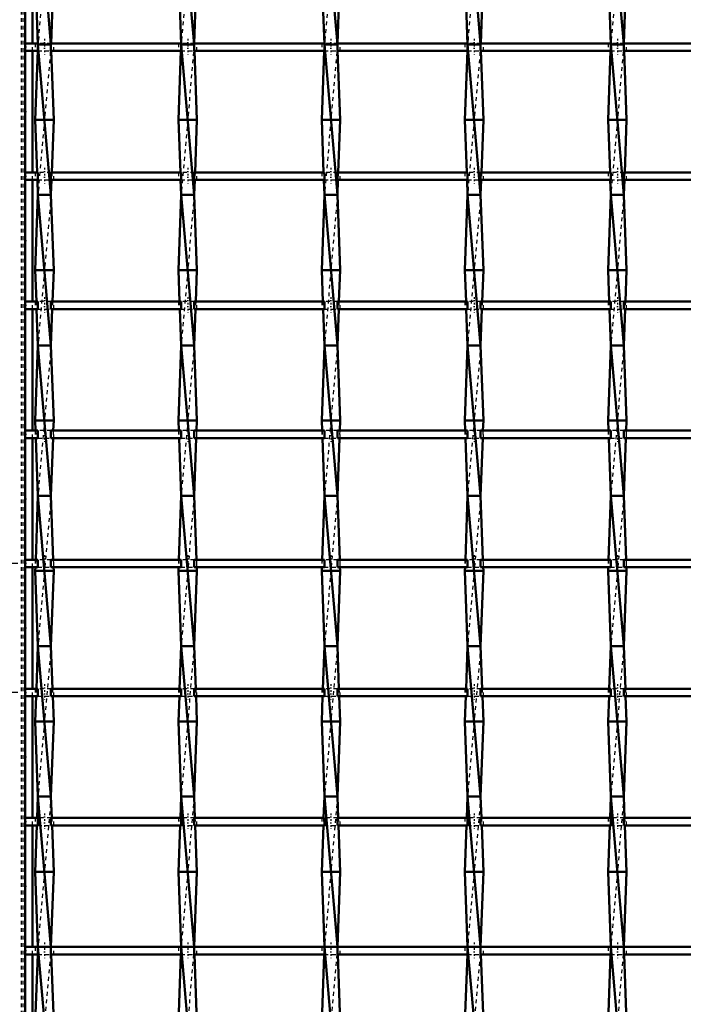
# Model space of a CAD drawing. Header units: millimetres. Extents: x -696 to 532, y -500 to 878.
# Tile 5 of 16: x -349 to -173, y -117 to 145. Entities that reach past the tile are written whole.
import ezdxf

# ---------------------------------------------------------------- set-up
doc = ezdxf.new("R2010")
doc.units = ezdxf.units.MM
doc.linetypes.add('Center', pattern=[1.5, 0.45, -0.5, 0.05, -0.5])
doc.linetypes.add('Dashed', pattern=[2, 1, -1])
for name, color, linetype, lineweight in [('2d ConnectionPoints', 7, 'Continuous', 50), ('AM_0', 7, 'Continuous', 50), ('AM_5', 3, 'Continuous', 25), ('AM_7', 7, 'Center', 25), ('AM_9', 6, 'Dashed', 25)]:
    doc.layers.add(name, color=color, linetype=linetype, lineweight=lineweight)
doc.dimstyles.new('ISO-25', dxfattribs={"dimtxt": 2.5, "dimasz": 2.5, "dimexe": 1.25, "dimexo": 0.625, "dimtad": 1, "dimtxsty": 'Standard', "dimcen": 2.5, "dimadec": 0, "dimazin": 0, "dimtfac": 1, "dimtmove": 0, "dimatfit": 3, "dimfxl": 1, "dimarcsym": 0})

# ---------------------------------------------------------------- blocks, each defined once
blk = doc.blocks.new('3_gzjmbg8uw9wyud9w4ckf6m5gn________0_in_LSSP2303438211700100035010_4')
at = {"layer": 'AM_0'}
for p, q in [((-344.63, 178), (-341.17, 138)), ((-345.35, 158), (-344.63, 138)), ((-340.45, 158), (-341.16, 138.32)), ((-344.69, 136.32), (-345.35, 118)), ((-341.17, 138), (-344.63, 138)), ((-344.63, 138), (-341.17, 98)), ((-341.11, 136.32), (-340.45, 118)), ((-340.45, 118), (-345.35, 118)), ((-345.35, 118), (-344.85, 103.99)), ((-340.45, 118), (-340.95, 103.99)), ((-344.78, 101.99), (-344.63, 98)), ((-341.02, 101.99), (-341.17, 98)), ((-344.63, 98), (-345.35, 78)), ((-344.63, 98), (-341.17, 58)), ((-341.17, 98), (-344.63, 98)), ((-341.17, 98), (-340.45, 78)), ((-340.45, 78), (-345.35, 78)), ((-345.35, 78), (-345.05, 69.66)), ((-340.45, 78), (-340.75, 69.66)), ((-344.98, 67.66), (-344.63, 58)), ((-340.82, 67.66), (-341.17, 58)), ((-344.63, 58), (-345.35, 38)), ((-344.63, 58), (-341.17, 18)), ((-341.17, 58), (-344.63, 58)), ((-341.17, 58), (-340.45, 38)), ((-345.35, 38), (-345.25, 35.33)), ((-340.45, 38), (-345.35, 38)), ((-340.45, 38), (-340.55, 35.33)), ((-345.18, 33.33), (-344.63, 18)), ((-340.62, 33.33), (-341.17, 18)), ((-344.63, 18), (-345.24, 1)), ((-344.63, 18), (-341.17, -22)), ((-341.17, 18), (-344.63, 18)), ((-341.17, 18), (-340.56, 1)), ((-345.31, -1), (-345.35, -2)), ((-340.45, -2), (-345.35, -2)), ((-345.35, -2), (-344.63, -22)), ((-340.45, -2), (-341.17, -22)), ((-340.49, -1), (-340.45, -2)), ((-344.63, -22), (-345.04, -33.33)), ((-341.17, -22), (-344.63, -22)), ((-344.63, -22), (-341.17, -62)), ((-341.17, -22), (-340.76, -33.33)), ((-345.11, -35.33), (-345.35, -42)), ((-340.69, -35.33), (-340.45, -42)), ((-340.45, -42), (-345.35, -42)), ((-345.35, -42), (-344.63, -62)), ((-340.45, -42), (-341.17, -62)), ((-344.63, -62), (-344.84, -67.66)), ((-341.17, -62), (-344.63, -62)), ((-344.63, -62), (-341.17, -102)), ((-341.17, -62), (-340.96, -67.66)), ((-344.91, -69.66), (-345.35, -82)), ((-340.89, -69.66), (-340.45, -82)), ((-345.35, -82), (-344.63, -102)), ((-340.45, -82), (-345.35, -82)), ((-340.45, -82), (-341.17, -101.99)), ((-344.63, -101.99), (-341.17, -142)), ((-341.17, -102), (-344.63, -102)), ((-344.7, -103.99), (-345.35, -122)), ((-341.1, -103.99), (-340.45, -122))]:
    blk.add_line(p, q, dxfattribs=at)
at = {"layer": 'AM_9'}
for p, q in [((-341.17, 178), (-344.63, 138)), ((-344.63, 138), (-344.69, 136.32)), ((-341.17, 138), (-344.63, 98)), ((-341.16, 138.32), (-341.17, 138)), ((-341.17, 138), (-341.11, 136.32)), ((-344.85, 103.99), (-344.78, 101.99)), ((-340.95, 103.99), (-341.02, 101.99)), ((-341.17, 98), (-344.63, 58)), ((-345.05, 69.66), (-344.98, 67.66)), ((-340.75, 69.66), (-340.82, 67.66)), ((-341.17, 58), (-344.63, 18)), ((-345.25, 35.33), (-345.18, 33.33)), ((-340.55, 35.33), (-340.62, 33.33)), ((-341.17, 18), (-344.63, -22)), ((-345.24, 1), (-345.31, -1)), ((-340.56, 1), (-340.49, -1)), ((-341.17, -22), (-344.63, -62)), ((-345.04, -33.33), (-345.11, -35.33)), ((-340.76, -33.33), (-340.69, -35.33)), ((-341.17, -62), (-344.63, -102)), ((-344.84, -67.66), (-344.91, -69.66)), ((-340.96, -67.66), (-340.89, -69.66)), ((-344.63, -101.99), (-344.7, -103.99)), ((-341.17, -102), (-344.63, -142)), ((-341.17, -101.99), (-341.17, -102)), ((-341.17, -102), (-341.1, -103.99))]:
    blk.add_line(p, q, dxfattribs=at)
blk = doc.blocks.new('4_hv73myio2ve6k16r47sc1craa________0_in_LSSP2303438211700100035010_4')
at = {"layer": 'AM_0'}
for p, q in [((-306.53, 178), (-303.07, 138)), ((-307.25, 158), (-306.53, 138)), ((-302.35, 158), (-303.06, 138.32)), ((-306.59, 136.32), (-307.25, 118)), ((-306.53, 138), (-303.07, 98)), ((-303.07, 138), (-306.53, 138)), ((-303.01, 136.32), (-302.35, 118)), ((-307.25, 118), (-306.75, 103.99)), ((-302.35, 118), (-307.25, 118)), ((-302.35, 118), (-302.85, 103.99)), ((-306.68, 101.99), (-306.53, 98)), ((-302.92, 101.99), (-303.07, 98)), ((-306.53, 98), (-307.25, 78)), ((-306.53, 98), (-303.07, 58)), ((-303.07, 98), (-306.53, 98)), ((-303.07, 98), (-302.35, 78)), ((-307.25, 78), (-306.95, 69.66)), ((-302.35, 78), (-307.25, 78)), ((-302.35, 78), (-302.65, 69.66)), ((-306.88, 67.66), (-306.53, 58)), ((-302.72, 67.66), (-303.07, 58)), ((-306.53, 58), (-307.25, 38)), ((-306.53, 58), (-303.07, 18)), ((-303.07, 58), (-306.53, 58)), ((-303.07, 58), (-302.35, 38)), ((-302.35, 38), (-307.25, 38)), ((-307.25, 38), (-307.15, 35.33)), ((-302.35, 38), (-302.45, 35.33)), ((-307.08, 33.33), (-306.53, 18)), ((-302.52, 33.33), (-303.07, 18)), ((-306.53, 18), (-307.14, 1)), ((-306.53, 18), (-303.07, -22)), ((-303.07, 18), (-306.53, 18)), ((-303.07, 18), (-302.46, 1)), ((-307.21, -1), (-307.25, -2)), ((-302.35, -2), (-307.25, -2)), ((-307.25, -2), (-306.53, -22)), ((-302.35, -2), (-303.07, -22)), ((-302.39, -1), (-302.35, -2)), ((-306.53, -22), (-306.94, -33.33)), ((-303.07, -22), (-306.53, -22)), ((-306.53, -22), (-303.07, -62)), ((-303.07, -22), (-302.66, -33.33)), ((-307.01, -35.33), (-307.25, -42)), ((-302.59, -35.33), (-302.35, -42)), ((-302.35, -42), (-307.25, -42)), ((-307.25, -42), (-306.53, -62)), ((-302.35, -42), (-303.07, -62)), ((-306.53, -62), (-306.74, -67.66)), ((-303.07, -62), (-306.53, -62)), ((-306.53, -62), (-303.07, -102)), ((-303.07, -62), (-302.86, -67.66)), ((-306.81, -69.66), (-307.25, -82)), ((-302.79, -69.66), (-302.35, -82)), ((-307.25, -82), (-306.53, -102)), ((-302.35, -82), (-307.25, -82)), ((-302.35, -82), (-303.07, -101.99)), ((-303.07, -102), (-306.53, -102)), ((-306.53, -102), (-303.07, -142)), ((-306.6, -103.99), (-307.25, -122)), ((-303, -103.99), (-302.35, -122))]:
    blk.add_line(p, q, dxfattribs=at)
at = {"layer": 'AM_9'}
for p, q in [((-303.07, 178), (-306.53, 138)), ((-306.53, 138), (-306.59, 136.32)), ((-303.07, 138), (-306.53, 98)), ((-303.06, 138.32), (-303.07, 138)), ((-303.07, 138), (-303.01, 136.32)), ((-306.75, 103.99), (-306.68, 101.99)), ((-302.85, 103.99), (-302.92, 101.99)), ((-303.07, 98), (-306.53, 58)), ((-306.95, 69.66), (-306.88, 67.66)), ((-302.65, 69.66), (-302.72, 67.66)), ((-303.07, 58), (-306.53, 18)), ((-307.15, 35.33), (-307.08, 33.33)), ((-302.45, 35.33), (-302.52, 33.33)), ((-303.07, 18), (-306.53, -22)), ((-307.14, 1), (-307.21, -1)), ((-302.46, 1), (-302.39, -1)), ((-303.07, -22), (-306.53, -62)), ((-306.94, -33.33), (-307.01, -35.33)), ((-302.66, -33.33), (-302.59, -35.33)), ((-303.07, -62), (-306.53, -102)), ((-306.74, -67.66), (-306.81, -69.66)), ((-302.86, -67.66), (-302.79, -69.66)), ((-306.53, -102), (-306.6, -103.99)), ((-303.07, -102), (-306.53, -142)), ((-303.07, -101.99), (-303.07, -102)), ((-303.07, -102), (-303, -103.99))]:
    blk.add_line(p, q, dxfattribs=at)
blk = doc.blocks.new('5_v5q5ompmqb53w1mso3m61mzvb________0_in_LSSP2303438211700100035010_4')
at = {"layer": 'AM_0'}
for p, q in [((-268.43, 178), (-264.97, 138)), ((-269.15, 158), (-268.43, 138)), ((-264.25, 158), (-264.96, 138.32)), ((-268.49, 136.32), (-269.15, 118)), ((-268.43, 138), (-264.97, 98)), ((-264.97, 138), (-268.43, 138)), ((-264.91, 136.32), (-264.25, 118)), ((-269.15, 118), (-268.65, 103.99)), ((-264.25, 118), (-269.15, 118)), ((-264.25, 118), (-264.75, 103.99)), ((-268.58, 101.99), (-268.43, 98)), ((-264.82, 101.99), (-264.97, 98)), ((-268.43, 98), (-269.15, 78)), ((-268.43, 98), (-264.97, 58)), ((-264.97, 98), (-268.43, 98)), ((-264.97, 98), (-264.25, 78)), ((-269.15, 78), (-268.85, 69.66)), ((-264.25, 78), (-269.15, 78)), ((-264.25, 78), (-264.55, 69.66)), ((-268.78, 67.66), (-268.43, 58)), ((-264.62, 67.66), (-264.97, 58)), ((-268.43, 58), (-269.15, 38)), ((-268.43, 58), (-264.97, 18)), ((-264.97, 58), (-268.43, 58)), ((-264.97, 58), (-264.25, 38)), ((-264.25, 38), (-269.15, 38)), ((-269.15, 38), (-269.05, 35.33)), ((-264.25, 38), (-264.35, 35.33)), ((-268.98, 33.33), (-268.43, 18)), ((-264.42, 33.33), (-264.97, 18)), ((-268.43, 18), (-269.04, 1)), ((-268.43, 18), (-264.97, -22)), ((-264.97, 18), (-268.43, 18)), ((-264.97, 18), (-264.36, 1)), ((-269.11, -1), (-269.15, -2)), ((-264.25, -2), (-269.15, -2)), ((-269.15, -2), (-268.43, -22)), ((-264.25, -2), (-264.97, -22)), ((-264.29, -1), (-264.25, -2)), ((-268.43, -22), (-268.84, -33.33)), ((-264.97, -22), (-268.43, -22)), ((-268.43, -22), (-264.97, -62)), ((-264.97, -22), (-264.56, -33.33)), ((-268.91, -35.33), (-269.15, -42)), ((-264.49, -35.33), (-264.25, -42)), ((-264.25, -42), (-269.15, -42)), ((-269.15, -42), (-268.43, -62)), ((-264.25, -42), (-264.97, -62)), ((-268.43, -62), (-268.64, -67.66)), ((-264.97, -62), (-268.43, -62)), ((-268.43, -62), (-264.97, -102)), ((-264.97, -62), (-264.76, -67.66)), ((-268.71, -69.66), (-269.15, -82)), ((-264.69, -69.66), (-264.25, -82)), ((-269.15, -82), (-268.43, -102)), ((-264.25, -82), (-269.15, -82)), ((-264.25, -82), (-264.97, -101.99)), ((-264.97, -102), (-268.43, -102)), ((-268.43, -102), (-264.97, -142)), ((-268.5, -103.99), (-269.15, -122)), ((-264.9, -103.99), (-264.25, -122))]:
    blk.add_line(p, q, dxfattribs=at)
at = {"layer": 'AM_9'}
for p, q in [((-264.97, 178), (-268.43, 138)), ((-268.43, 138), (-268.49, 136.32)), ((-264.97, 138), (-268.43, 98)), ((-264.96, 138.32), (-264.97, 138)), ((-264.97, 138), (-264.91, 136.32)), ((-268.65, 103.99), (-268.58, 101.99)), ((-264.75, 103.99), (-264.82, 101.99)), ((-264.97, 98), (-268.43, 58)), ((-268.85, 69.66), (-268.78, 67.66)), ((-264.55, 69.66), (-264.62, 67.66)), ((-264.97, 58), (-268.43, 18)), ((-269.05, 35.33), (-268.98, 33.33)), ((-264.35, 35.33), (-264.42, 33.33)), ((-264.97, 18), (-268.43, -22)), ((-269.04, 1), (-269.11, -1)), ((-264.36, 1), (-264.29, -1)), ((-264.97, -22), (-268.43, -62)), ((-268.84, -33.33), (-268.91, -35.33)), ((-264.56, -33.33), (-264.49, -35.33)), ((-264.97, -62), (-268.43, -102)), ((-268.64, -67.66), (-268.71, -69.66)), ((-264.76, -67.66), (-264.69, -69.66)), ((-268.43, -102), (-268.5, -103.99)), ((-264.97, -102), (-268.43, -142)), ((-264.97, -101.99), (-264.97, -102)), ((-264.97, -102), (-264.9, -103.99))]:
    blk.add_line(p, q, dxfattribs=at)
blk = doc.blocks.new('6_dzqz4yk8cn2ywdu2hdk4qj6x1________0_in_LSSP2303438211700100035010_4')
at = {"layer": 'AM_0'}
for p, q in [((-230.33, 178), (-226.87, 138)), ((-231.05, 158), (-230.33, 138)), ((-226.15, 158), (-226.86, 138.32)), ((-230.39, 136.32), (-231.05, 118)), ((-230.33, 138), (-226.87, 98)), ((-226.87, 138), (-230.33, 138)), ((-226.81, 136.32), (-226.15, 118)), ((-231.05, 118), (-230.55, 103.99)), ((-226.15, 118), (-231.05, 118)), ((-226.15, 118), (-226.65, 103.99)), ((-230.48, 101.99), (-230.33, 98)), ((-226.72, 101.99), (-226.87, 98)), ((-230.33, 98), (-231.05, 78)), ((-230.33, 98), (-226.87, 58)), ((-226.87, 98), (-230.33, 98)), ((-226.87, 98), (-226.15, 78)), ((-226.15, 78), (-231.05, 78)), ((-231.05, 78), (-230.75, 69.66)), ((-226.15, 78), (-226.45, 69.66)), ((-230.68, 67.66), (-230.33, 58)), ((-226.52, 67.66), (-226.87, 58)), ((-230.33, 58), (-231.05, 38)), ((-230.33, 58), (-226.87, 18)), ((-226.87, 58), (-230.33, 58)), ((-226.87, 58), (-226.15, 38)), ((-231.05, 38), (-230.95, 35.33)), ((-226.15, 38), (-231.05, 38)), ((-226.15, 38), (-226.25, 35.33)), ((-230.88, 33.33), (-230.33, 18)), ((-226.32, 33.33), (-226.87, 18)), ((-230.33, 18), (-230.94, 1)), ((-230.33, 18), (-226.87, -22)), ((-226.87, 18), (-230.33, 18)), ((-226.87, 18), (-226.26, 1)), ((-231.01, -1), (-231.05, -2)), ((-226.15, -2), (-231.05, -2)), ((-231.05, -2), (-230.33, -22)), ((-226.15, -2), (-226.87, -22)), ((-226.19, -1), (-226.15, -2)), ((-230.33, -22), (-230.74, -33.33)), ((-226.87, -22), (-230.33, -22)), ((-230.33, -22), (-226.87, -62)), ((-226.87, -22), (-226.46, -33.33)), ((-230.81, -35.33), (-231.05, -42)), ((-226.39, -35.33), (-226.15, -42)), ((-226.15, -42), (-231.05, -42)), ((-231.05, -42), (-230.33, -62)), ((-226.15, -42), (-226.87, -62)), ((-230.33, -62), (-230.54, -67.66)), ((-226.87, -62), (-230.33, -62)), ((-230.33, -62), (-226.87, -102)), ((-226.87, -62), (-226.66, -67.66)), ((-230.61, -69.66), (-231.05, -82)), ((-226.59, -69.66), (-226.15, -82)), ((-231.05, -82), (-230.33, -102)), ((-226.15, -82), (-231.05, -82)), ((-226.15, -82), (-226.87, -101.99)), ((-226.87, -102), (-230.33, -102)), ((-230.33, -102), (-226.87, -142)), ((-230.4, -103.99), (-231.05, -122)), ((-226.8, -103.99), (-226.15, -122))]:
    blk.add_line(p, q, dxfattribs=at)
at = {"layer": 'AM_9'}
for p, q in [((-226.87, 178), (-230.33, 138)), ((-230.33, 138), (-230.39, 136.32)), ((-226.87, 138), (-230.33, 98)), ((-226.86, 138.32), (-226.87, 138)), ((-226.87, 138), (-226.81, 136.32)), ((-230.55, 103.99), (-230.48, 101.99)), ((-226.65, 103.99), (-226.72, 101.99)), ((-226.87, 98), (-230.33, 58)), ((-230.75, 69.66), (-230.68, 67.66)), ((-226.45, 69.66), (-226.52, 67.66)), ((-226.87, 58), (-230.33, 18)), ((-230.95, 35.33), (-230.88, 33.33)), ((-226.25, 35.33), (-226.32, 33.33)), ((-226.87, 18), (-230.33, -22)), ((-230.94, 1), (-231.01, -1)), ((-226.26, 1), (-226.19, -1)), ((-226.87, -22), (-230.33, -62)), ((-230.74, -33.33), (-230.81, -35.33)), ((-226.46, -33.33), (-226.39, -35.33)), ((-226.87, -62), (-230.33, -102)), ((-230.54, -67.66), (-230.61, -69.66)), ((-226.66, -67.66), (-226.59, -69.66)), ((-230.33, -102), (-230.4, -103.99)), ((-226.87, -102), (-230.33, -142)), ((-226.87, -101.99), (-226.87, -102)), ((-226.87, -102), (-226.8, -103.99))]:
    blk.add_line(p, q, dxfattribs=at)
blk = doc.blocks.new('7_bw554z1zmlk3jzapmvx35mxxb________0_in_LSSP2303438211700100035010_4')
at = {"layer": 'AM_0'}
for p, q in [((-192.23, 178), (-188.77, 138)), ((-192.95, 158), (-192.23, 138)), ((-188.05, 158), (-188.76, 138.32)), ((-192.29, 136.32), (-192.95, 118)), ((-192.23, 138), (-188.77, 98)), ((-188.77, 138), (-192.23, 138)), ((-188.71, 136.32), (-188.05, 118)), ((-192.95, 118), (-192.45, 103.99)), ((-188.05, 118), (-192.95, 118)), ((-188.05, 118), (-188.55, 103.99)), ((-192.38, 101.99), (-192.23, 98)), ((-188.62, 101.99), (-188.77, 98)), ((-192.23, 98), (-192.95, 78)), ((-192.23, 98), (-188.77, 58)), ((-188.77, 98), (-192.23, 98)), ((-188.77, 98), (-188.05, 78)), ((-188.05, 78), (-192.95, 78)), ((-192.95, 78), (-192.65, 69.66)), ((-188.05, 78), (-188.35, 69.66)), ((-192.58, 67.66), (-192.23, 58)), ((-188.42, 67.66), (-188.77, 58)), ((-192.23, 58), (-192.95, 38)), ((-192.23, 58), (-188.77, 18)), ((-188.77, 58), (-192.23, 58)), ((-188.77, 58), (-188.05, 38)), ((-188.05, 38), (-192.95, 38)), ((-192.95, 38), (-192.85, 35.33)), ((-188.05, 38), (-188.15, 35.33)), ((-192.78, 33.33), (-192.23, 18)), ((-188.22, 33.33), (-188.77, 18)), ((-192.23, 18), (-192.84, 1)), ((-192.23, 18), (-188.77, -22)), ((-188.77, 18), (-192.23, 18)), ((-188.77, 18), (-188.16, 1)), ((-192.91, -1), (-192.95, -2)), ((-188.05, -2), (-192.95, -2)), ((-192.95, -2), (-192.23, -22)), ((-188.05, -2), (-188.77, -22)), ((-188.09, -1), (-188.05, -2)), ((-192.23, -22), (-192.64, -33.33)), ((-192.23, -22), (-188.77, -62)), ((-188.77, -22), (-192.23, -22)), ((-188.77, -22), (-188.36, -33.33)), ((-192.71, -35.33), (-192.95, -42)), ((-188.29, -35.33), (-188.05, -42)), ((-192.95, -42), (-192.23, -62)), ((-188.05, -42), (-192.95, -42)), ((-188.05, -42), (-188.77, -62)), ((-192.23, -62), (-192.44, -67.66)), ((-188.77, -62), (-192.23, -62)), ((-192.23, -62), (-188.77, -102)), ((-188.77, -62), (-188.56, -67.66)), ((-192.51, -69.66), (-192.95, -82)), ((-188.49, -69.66), (-188.05, -82)), ((-192.95, -82), (-192.23, -102)), ((-188.05, -82), (-192.95, -82)), ((-188.05, -82), (-188.77, -101.99)), ((-188.77, -102), (-192.23, -102)), ((-192.23, -102), (-188.77, -142)), ((-192.3, -103.99), (-192.95, -122)), ((-188.7, -103.99), (-188.05, -122))]:
    blk.add_line(p, q, dxfattribs=at)
at = {"layer": 'AM_9'}
for p, q in [((-188.77, 178), (-192.23, 138)), ((-192.23, 138), (-192.29, 136.32)), ((-188.77, 138), (-192.23, 98)), ((-188.76, 138.32), (-188.77, 138)), ((-188.77, 138), (-188.71, 136.32)), ((-192.45, 103.99), (-192.38, 101.99)), ((-188.55, 103.99), (-188.62, 101.99)), ((-188.77, 98), (-192.23, 58)), ((-192.65, 69.66), (-192.58, 67.66)), ((-188.35, 69.66), (-188.42, 67.66)), ((-188.77, 58), (-192.23, 18)), ((-192.85, 35.33), (-192.78, 33.33)), ((-188.15, 35.33), (-188.22, 33.33)), ((-188.77, 18), (-192.23, -22)), ((-192.84, 1), (-192.91, -1)), ((-188.16, 1), (-188.09, -1)), ((-188.77, -22), (-192.23, -62)), ((-192.64, -33.33), (-192.71, -35.33)), ((-188.36, -33.33), (-188.29, -35.33)), ((-188.77, -62), (-192.23, -102)), ((-192.44, -67.66), (-192.51, -69.66)), ((-188.56, -67.66), (-188.49, -69.66)), ((-192.23, -102), (-192.3, -103.99)), ((-188.77, -102), (-192.23, -142)), ((-188.77, -101.99), (-188.77, -102)), ((-188.77, -102), (-188.7, -103.99))]:
    blk.add_line(p, q, dxfattribs=at)
blk = doc.blocks.new('34_ggv6scrc4w0q41a4k3q9y5oeg________0_in_LSSP2303438211700100035010_4')
at = {"layer": 'AM_0'}
for p, q in [((-344.63, -101.99), (-348, -101.99)), ((-348, -101.99), (-348, -103.99)), ((-344.63, -101.99), (-344.63, -103.99)), ((-306.53, -101.99), (-341.17, -101.99)), ((-341.17, -103.99), (-341.17, -101.99)), ((-306.53, -101.99), (-306.53, -103.99)), ((-268.43, -101.99), (-303.07, -101.99)), ((-303.07, -103.99), (-303.07, -101.99)), ((-268.43, -101.99), (-268.43, -103.99)), ((-264.97, -103.99), (-264.97, -101.99)), ((-230.33, -101.99), (-264.97, -101.99)), ((-230.33, -101.99), (-230.33, -103.99)), ((-192.23, -101.99), (-226.87, -101.99)), ((-226.87, -103.99), (-226.87, -101.99)), ((-192.23, -101.99), (-192.23, -103.99)), ((-154.13, -101.99), (-188.77, -101.99)), ((-188.77, -103.99), (-188.77, -101.99)), ((-344.63, -103.99), (-348, -103.99)), ((-306.53, -103.99), (-341.17, -103.99)), ((-268.43, -103.99), (-303.07, -103.99)), ((-230.33, -103.99), (-264.97, -103.99)), ((-192.23, -103.99), (-226.87, -103.99)), ((-154.13, -103.99), (-188.77, -103.99))]:
    blk.add_line(p, q, dxfattribs=at)
at = {"layer": 'AM_7'}
for p, q in [((-342.9, -100.79), (-342.9, -105.19)), ((-304.8, -100.79), (-304.8, -105.19)), ((-266.7, -100.79), (-266.7, -105.19)), ((-228.6, -100.79), (-228.6, -105.19)), ((-190.5, -100.79), (-190.5, -105.19))]:
    blk.add_line(p, q, dxfattribs=at)
at = {"layer": 'AM_9'}
for p, q in [((-345.35, -101.99), (-345.35, -103.99)), ((-341.17, -101.99), (-344.63, -101.99)), ((-340.45, -103.99), (-340.45, -101.99)), ((-307.25, -101.99), (-307.25, -103.99)), ((-303.07, -101.99), (-306.53, -101.99)), ((-302.35, -103.99), (-302.35, -101.99)), ((-269.15, -101.99), (-269.15, -103.99)), ((-264.97, -101.99), (-268.43, -101.99)), ((-264.25, -103.99), (-264.25, -101.99)), ((-231.05, -101.99), (-231.05, -103.99)), ((-226.87, -101.99), (-230.33, -101.99)), ((-226.15, -103.99), (-226.15, -101.99)), ((-192.95, -101.99), (-192.95, -103.99)), ((-188.77, -101.99), (-192.23, -101.99)), ((-188.05, -103.99), (-188.05, -101.99)), ((-344.63, -103.99), (-341.17, -103.99)), ((-306.53, -103.99), (-303.07, -103.99)), ((-268.43, -103.99), (-264.97, -103.99)), ((-230.33, -103.99), (-226.87, -103.99)), ((-192.23, -103.99), (-188.77, -103.99))]:
    blk.add_line(p, q, dxfattribs=at)
blk = doc.blocks.new('35_ocddq1ch5f6soxq3wllsvs0al________0_in_LSSP2303438211700100035010_4')
at = {"layer": 'AM_0'}
for p, q in [((-344.63, -67.66), (-348, -67.66)), ((-348, -67.66), (-348, -69.66)), ((-344.63, -67.66), (-344.63, -69.66)), ((-306.53, -67.66), (-341.17, -67.66)), ((-341.17, -69.66), (-341.17, -67.66)), ((-306.53, -67.66), (-306.53, -69.66)), ((-268.43, -67.66), (-303.07, -67.66)), ((-303.07, -69.66), (-303.07, -67.66)), ((-268.43, -67.66), (-268.43, -69.66)), ((-264.97, -69.66), (-264.97, -67.66)), ((-230.33, -67.66), (-264.97, -67.66)), ((-230.33, -67.66), (-230.33, -69.66)), ((-226.87, -69.66), (-226.87, -67.66)), ((-192.23, -67.66), (-226.87, -67.66)), ((-192.23, -67.66), (-192.23, -69.66)), ((-154.13, -67.66), (-188.77, -67.66)), ((-188.77, -69.66), (-188.77, -67.66)), ((-344.63, -69.66), (-348, -69.66)), ((-306.53, -69.66), (-341.17, -69.66)), ((-268.43, -69.66), (-303.07, -69.66)), ((-230.33, -69.66), (-264.97, -69.66)), ((-192.23, -69.66), (-226.87, -69.66)), ((-154.13, -69.66), (-188.77, -69.66))]:
    blk.add_line(p, q, dxfattribs=at)
at = {"layer": 'AM_7'}
for p, q in [((-342.9, -66.46), (-342.9, -70.86)), ((-304.8, -66.46), (-304.8, -70.86)), ((-266.7, -66.46), (-266.7, -70.86)), ((-228.6, -66.46), (-228.6, -70.86)), ((-190.5, -66.46), (-190.5, -70.86))]:
    blk.add_line(p, q, dxfattribs=at)
at = {"layer": 'AM_9'}
for p, q in [((-345.35, -67.66), (-345.35, -69.66)), ((-341.17, -67.66), (-344.63, -67.66)), ((-340.45, -69.66), (-340.45, -67.66)), ((-307.25, -67.66), (-307.25, -69.66)), ((-303.07, -67.66), (-306.53, -67.66)), ((-302.35, -69.66), (-302.35, -67.66)), ((-269.15, -67.66), (-269.15, -69.66)), ((-264.97, -67.66), (-268.43, -67.66)), ((-264.25, -69.66), (-264.25, -67.66)), ((-231.05, -67.66), (-231.05, -69.66)), ((-226.87, -67.66), (-230.33, -67.66)), ((-226.15, -69.66), (-226.15, -67.66)), ((-192.95, -67.66), (-192.95, -69.66)), ((-188.77, -67.66), (-192.23, -67.66)), ((-188.05, -69.66), (-188.05, -67.66)), ((-344.63, -69.66), (-341.17, -69.66)), ((-306.53, -69.66), (-303.07, -69.66)), ((-268.43, -69.66), (-264.97, -69.66)), ((-230.33, -69.66), (-226.87, -69.66)), ((-192.23, -69.66), (-188.77, -69.66))]:
    blk.add_line(p, q, dxfattribs=at)
blk = doc.blocks.new('36_735g8p2vgcw4j4rx9ujbrwrfb________0_in_LSSP2303438211700100035010_4')
at = {"layer": 'AM_0'}
for p, q in [((-344.63, -33.33), (-348, -33.33)), ((-348, -33.33), (-348, -35.33)), ((-344.63, -33.33), (-344.63, -35.33)), ((-306.53, -33.33), (-341.17, -33.33)), ((-341.17, -35.33), (-341.17, -33.33)), ((-306.53, -33.33), (-306.53, -35.33)), ((-268.43, -33.33), (-303.07, -33.33)), ((-303.07, -35.33), (-303.07, -33.33)), ((-268.43, -33.33), (-268.43, -35.33)), ((-264.97, -35.33), (-264.97, -33.33)), ((-230.33, -33.33), (-264.97, -33.33)), ((-230.33, -33.33), (-230.33, -35.33)), ((-192.23, -33.33), (-226.87, -33.33)), ((-226.87, -35.33), (-226.87, -33.33)), ((-192.23, -33.33), (-192.23, -35.33)), ((-154.13, -33.33), (-188.77, -33.33)), ((-188.77, -35.33), (-188.77, -33.33)), ((-344.63, -35.33), (-348, -35.33)), ((-306.53, -35.33), (-341.17, -35.33)), ((-268.43, -35.33), (-303.07, -35.33)), ((-230.33, -35.33), (-264.97, -35.33)), ((-192.23, -35.33), (-226.87, -35.33)), ((-154.13, -35.33), (-188.77, -35.33))]:
    blk.add_line(p, q, dxfattribs=at)
at = {"layer": 'AM_7'}
for p, q in [((-342.9, -32.13), (-342.9, -36.53)), ((-304.8, -32.13), (-304.8, -36.53)), ((-266.7, -32.13), (-266.7, -36.53)), ((-228.6, -32.13), (-228.6, -36.53)), ((-190.5, -32.13), (-190.5, -36.53))]:
    blk.add_line(p, q, dxfattribs=at)
at = {"layer": 'AM_9'}
for p, q in [((-345.35, -33.33), (-345.35, -35.33)), ((-341.17, -33.33), (-344.63, -33.33)), ((-340.45, -35.33), (-340.45, -33.33)), ((-307.25, -33.33), (-307.25, -35.33)), ((-303.07, -33.33), (-306.53, -33.33)), ((-302.35, -35.33), (-302.35, -33.33)), ((-269.15, -33.33), (-269.15, -35.33)), ((-264.97, -33.33), (-268.43, -33.33)), ((-264.25, -35.33), (-264.25, -33.33)), ((-231.05, -33.33), (-231.05, -35.33)), ((-226.87, -33.33), (-230.33, -33.33)), ((-226.15, -35.33), (-226.15, -33.33)), ((-192.95, -33.33), (-192.95, -35.33)), ((-188.77, -33.33), (-192.23, -33.33)), ((-188.05, -35.33), (-188.05, -33.33)), ((-344.63, -35.33), (-341.17, -35.33)), ((-306.53, -35.33), (-303.07, -35.33)), ((-268.43, -35.33), (-264.97, -35.33)), ((-230.33, -35.33), (-226.87, -35.33)), ((-192.23, -35.33), (-188.77, -35.33))]:
    blk.add_line(p, q, dxfattribs=at)
blk = doc.blocks.new('37_ozlj1ef2b8r0776uiibwd4r5f________0_in_LSSP2303438211700100035010_4')
at = {"layer": 'AM_0'}
for p, q in [((-344.63, 1), (-348, 1)), ((-348, 1), (-348, -1)), ((-344.63, 1), (-344.63, -1)), ((-306.53, 1), (-341.17, 1)), ((-341.17, -1), (-341.17, 1)), ((-306.53, 1), (-306.53, -1)), ((-268.43, 1), (-303.07, 1)), ((-303.07, -1), (-303.07, 1)), ((-268.43, 1), (-268.43, -1)), ((-230.33, 1), (-264.97, 1)), ((-264.97, -1), (-264.97, 1)), ((-230.33, 1), (-230.33, -1)), ((-192.23, 1), (-226.87, 1)), ((-226.87, -1), (-226.87, 1)), ((-192.23, 1), (-192.23, -1)), ((-154.13, 1), (-188.77, 1)), ((-188.77, -1), (-188.77, 1)), ((-344.63, -1), (-348, -1)), ((-306.53, -1), (-341.17, -1)), ((-268.43, -1), (-303.07, -1)), ((-230.33, -1), (-264.97, -1)), ((-192.23, -1), (-226.87, -1)), ((-154.13, -1), (-188.77, -1))]:
    blk.add_line(p, q, dxfattribs=at)
at = {"layer": 'AM_7'}
for p, q in [((-342.9, 2.2), (-342.9, -2.2)), ((-304.8, 2.2), (-304.8, -2.2)), ((-266.7, 2.2), (-266.7, -2.2)), ((-228.6, 2.2), (-228.6, -2.2)), ((-190.5, 2.2), (-190.5, -2.2))]:
    blk.add_line(p, q, dxfattribs=at)
at = {"layer": 'AM_9'}
for p, q in [((-345.35, 1), (-345.35, -1)), ((-341.17, 1), (-344.63, 1)), ((-340.45, -1), (-340.45, 1)), ((-307.25, 1), (-307.25, -1)), ((-303.07, 1), (-306.53, 1)), ((-302.35, -1), (-302.35, 1)), ((-269.15, 1), (-269.15, -1)), ((-264.97, 1), (-268.43, 1)), ((-264.25, -1), (-264.25, 1)), ((-231.05, 1), (-231.05, -1)), ((-226.87, 1), (-230.33, 1)), ((-226.15, -1), (-226.15, 1)), ((-192.95, 1), (-192.95, -1)), ((-188.77, 1), (-192.23, 1)), ((-188.05, -1), (-188.05, 1)), ((-344.63, -1), (-341.17, -1)), ((-306.53, -1), (-303.07, -1)), ((-268.43, -1), (-264.97, -1)), ((-230.33, -1), (-226.87, -1)), ((-192.23, -1), (-188.77, -1))]:
    blk.add_line(p, q, dxfattribs=at)
blk = doc.blocks.new('38_ncewa0b6jvyeeb19ahipzr040________0_in_LSSP2303438211700100035010_4')
at = {"layer": 'AM_0'}
for p, q in [((-344.63, 35.33), (-348, 35.33)), ((-348, 35.33), (-348, 33.33)), ((-344.63, 35.33), (-344.63, 33.33)), ((-306.53, 35.33), (-341.17, 35.33)), ((-341.17, 33.33), (-341.17, 35.33)), ((-306.53, 35.33), (-306.53, 33.33)), ((-268.43, 35.33), (-303.07, 35.33)), ((-303.07, 33.33), (-303.07, 35.33)), ((-268.43, 35.33), (-268.43, 33.33)), ((-230.33, 35.33), (-264.97, 35.33)), ((-264.97, 33.33), (-264.97, 35.33)), ((-230.33, 35.33), (-230.33, 33.33)), ((-226.87, 33.33), (-226.87, 35.33)), ((-192.23, 35.33), (-226.87, 35.33)), ((-192.23, 35.33), (-192.23, 33.33)), ((-188.77, 33.33), (-188.77, 35.33)), ((-154.13, 35.33), (-188.77, 35.33)), ((-344.63, 33.33), (-348, 33.33)), ((-306.53, 33.33), (-341.17, 33.33)), ((-268.43, 33.33), (-303.07, 33.33)), ((-230.33, 33.33), (-264.97, 33.33)), ((-192.23, 33.33), (-226.87, 33.33)), ((-154.13, 33.33), (-188.77, 33.33))]:
    blk.add_line(p, q, dxfattribs=at)
at = {"layer": 'AM_7'}
for p, q in [((-342.9, 36.53), (-342.9, 32.13)), ((-304.8, 36.53), (-304.8, 32.13)), ((-266.7, 36.53), (-266.7, 32.13)), ((-228.6, 36.53), (-228.6, 32.13)), ((-190.5, 36.53), (-190.5, 32.13))]:
    blk.add_line(p, q, dxfattribs=at)
at = {"layer": 'AM_9'}
for p, q in [((-345.35, 35.33), (-345.35, 33.33)), ((-341.17, 35.33), (-344.63, 35.33)), ((-340.45, 33.33), (-340.45, 35.33)), ((-307.25, 35.33), (-307.25, 33.33)), ((-303.07, 35.33), (-306.53, 35.33)), ((-302.35, 33.33), (-302.35, 35.33)), ((-269.15, 35.33), (-269.15, 33.33)), ((-264.97, 35.33), (-268.43, 35.33)), ((-264.25, 33.33), (-264.25, 35.33)), ((-231.05, 35.33), (-231.05, 33.33)), ((-226.87, 35.33), (-230.33, 35.33)), ((-226.15, 33.33), (-226.15, 35.33)), ((-192.95, 35.33), (-192.95, 33.33)), ((-188.77, 35.33), (-192.23, 35.33)), ((-188.05, 33.33), (-188.05, 35.33)), ((-344.63, 33.33), (-341.17, 33.33)), ((-306.53, 33.33), (-303.07, 33.33)), ((-268.43, 33.33), (-264.97, 33.33)), ((-230.33, 33.33), (-226.87, 33.33)), ((-192.23, 33.33), (-188.77, 33.33))]:
    blk.add_line(p, q, dxfattribs=at)
blk = doc.blocks.new('39_rjqiqoq6u0s6pwqvgi5hudd8a________0_in_LSSP2303438211700100035010_4')
at = {"layer": 'AM_0'}
for p, q in [((-344.63, 69.66), (-348, 69.66)), ((-348, 69.66), (-348, 67.66)), ((-344.63, 69.66), (-344.63, 67.66)), ((-306.53, 69.66), (-341.17, 69.66)), ((-341.17, 67.66), (-341.17, 69.66)), ((-306.53, 69.66), (-306.53, 67.66)), ((-268.43, 69.66), (-303.07, 69.66)), ((-303.07, 67.66), (-303.07, 69.66)), ((-268.43, 69.66), (-268.43, 67.66)), ((-264.97, 67.66), (-264.97, 69.66)), ((-230.33, 69.66), (-264.97, 69.66)), ((-230.33, 69.66), (-230.33, 67.66)), ((-192.23, 69.66), (-226.87, 69.66)), ((-226.87, 67.66), (-226.87, 69.66)), ((-192.23, 69.66), (-192.23, 67.66)), ((-188.77, 67.66), (-188.77, 69.66)), ((-154.13, 69.66), (-188.77, 69.66)), ((-344.63, 67.66), (-348, 67.66)), ((-306.53, 67.66), (-341.17, 67.66)), ((-268.43, 67.66), (-303.07, 67.66)), ((-230.33, 67.66), (-264.97, 67.66)), ((-192.23, 67.66), (-226.87, 67.66)), ((-154.13, 67.66), (-188.77, 67.66))]:
    blk.add_line(p, q, dxfattribs=at)
at = {"layer": 'AM_7'}
for p, q in [((-342.9, 70.86), (-342.9, 66.46)), ((-304.8, 70.86), (-304.8, 66.46)), ((-266.7, 70.86), (-266.7, 66.46)), ((-228.6, 70.86), (-228.6, 66.46)), ((-190.5, 70.86), (-190.5, 66.46))]:
    blk.add_line(p, q, dxfattribs=at)
at = {"layer": 'AM_9'}
for p, q in [((-345.35, 69.66), (-345.35, 67.66)), ((-341.17, 69.66), (-344.63, 69.66)), ((-340.45, 67.66), (-340.45, 69.66)), ((-307.25, 69.66), (-307.25, 67.66)), ((-303.07, 69.66), (-306.53, 69.66)), ((-302.35, 67.66), (-302.35, 69.66)), ((-269.15, 69.66), (-269.15, 67.66)), ((-264.97, 69.66), (-268.43, 69.66)), ((-264.25, 67.66), (-264.25, 69.66)), ((-231.05, 69.66), (-231.05, 67.66)), ((-226.87, 69.66), (-230.33, 69.66)), ((-226.15, 67.66), (-226.15, 69.66)), ((-192.95, 69.66), (-192.95, 67.66)), ((-188.77, 69.66), (-192.23, 69.66)), ((-188.05, 67.66), (-188.05, 69.66)), ((-344.63, 67.66), (-341.17, 67.66)), ((-306.53, 67.66), (-303.07, 67.66)), ((-268.43, 67.66), (-264.97, 67.66)), ((-230.33, 67.66), (-226.87, 67.66)), ((-192.23, 67.66), (-188.77, 67.66))]:
    blk.add_line(p, q, dxfattribs=at)
blk = doc.blocks.new('40_n8kq2klnq6awzmgld7n82pnqq________0_in_LSSP2303438211700100035010_4')
at = {"layer": 'AM_0'}
for p, q in [((-344.63, 103.99), (-348, 103.99)), ((-348, 103.99), (-348, 101.99)), ((-344.63, 103.99), (-344.63, 101.99)), ((-306.53, 103.99), (-341.17, 103.99)), ((-341.17, 101.99), (-341.17, 103.99)), ((-306.53, 103.99), (-306.53, 101.99)), ((-268.43, 103.99), (-303.07, 103.99)), ((-303.07, 101.99), (-303.07, 103.99)), ((-268.43, 103.99), (-268.43, 101.99)), ((-230.33, 103.99), (-264.97, 103.99)), ((-264.97, 101.99), (-264.97, 103.99)), ((-230.33, 103.99), (-230.33, 101.99)), ((-192.23, 103.99), (-226.87, 103.99)), ((-226.87, 101.99), (-226.87, 103.99)), ((-192.23, 103.99), (-192.23, 101.99)), ((-154.13, 103.99), (-188.77, 103.99)), ((-188.77, 101.99), (-188.77, 103.99)), ((-344.63, 101.99), (-348, 101.99)), ((-306.53, 101.99), (-341.17, 101.99)), ((-268.43, 101.99), (-303.07, 101.99)), ((-230.33, 101.99), (-264.97, 101.99)), ((-192.23, 101.99), (-226.87, 101.99)), ((-154.13, 101.99), (-188.77, 101.99))]:
    blk.add_line(p, q, dxfattribs=at)
at = {"layer": 'AM_7'}
for p, q in [((-342.9, 105.19), (-342.9, 100.79)), ((-304.8, 105.19), (-304.8, 100.79)), ((-266.7, 105.19), (-266.7, 100.79)), ((-228.6, 105.19), (-228.6, 100.79)), ((-190.5, 105.19), (-190.5, 100.79))]:
    blk.add_line(p, q, dxfattribs=at)
at = {"layer": 'AM_9'}
for p, q in [((-345.35, 103.99), (-345.35, 101.99)), ((-341.17, 103.99), (-344.63, 103.99)), ((-340.45, 101.99), (-340.45, 103.99)), ((-307.25, 103.99), (-307.25, 101.99)), ((-303.07, 103.99), (-306.53, 103.99)), ((-302.35, 101.99), (-302.35, 103.99)), ((-269.15, 103.99), (-269.15, 101.99)), ((-264.97, 103.99), (-268.43, 103.99)), ((-264.25, 101.99), (-264.25, 103.99)), ((-231.05, 103.99), (-231.05, 101.99)), ((-226.87, 103.99), (-230.33, 103.99)), ((-226.15, 101.99), (-226.15, 103.99)), ((-192.95, 103.99), (-192.95, 101.99)), ((-188.77, 103.99), (-192.23, 103.99)), ((-188.05, 101.99), (-188.05, 103.99)), ((-344.63, 101.99), (-341.17, 101.99)), ((-306.53, 101.99), (-303.07, 101.99)), ((-268.43, 101.99), (-264.97, 101.99)), ((-230.33, 101.99), (-226.87, 101.99)), ((-192.23, 101.99), (-188.77, 101.99))]:
    blk.add_line(p, q, dxfattribs=at)
blk = doc.blocks.new('41_df0jjt3mizckqdt0dvlmqbebf________0_in_LSSP2303438211700100035010_4')
at = {"layer": 'AM_0'}
for p, q in [((-344.63, 138.32), (-348, 138.32)), ((-348, 138.32), (-348, 136.32)), ((-344.63, 136.32), (-348, 136.32)), ((-344.63, 138.32), (-344.63, 136.32)), ((-306.53, 138.32), (-341.17, 138.32)), ((-341.17, 136.32), (-341.17, 138.32)), ((-306.53, 136.32), (-341.17, 136.32)), ((-306.53, 138.32), (-306.53, 136.32)), ((-268.43, 138.32), (-303.07, 138.32)), ((-303.07, 136.32), (-303.07, 138.32)), ((-268.43, 136.32), (-303.07, 136.32)), ((-268.43, 138.32), (-268.43, 136.32)), ((-264.97, 136.32), (-264.97, 138.32)), ((-230.33, 138.32), (-264.97, 138.32)), ((-230.33, 136.32), (-264.97, 136.32)), ((-230.33, 138.32), (-230.33, 136.32)), ((-226.87, 136.32), (-226.87, 138.32)), ((-192.23, 138.32), (-226.87, 138.32)), ((-192.23, 136.32), (-226.87, 136.32)), ((-192.23, 138.32), (-192.23, 136.32)), ((-188.77, 136.32), (-188.77, 138.32)), ((-154.13, 138.32), (-188.77, 138.32)), ((-154.13, 136.32), (-188.77, 136.32))]:
    blk.add_line(p, q, dxfattribs=at)
at = {"layer": 'AM_7'}
for p, q in [((-342.9, 139.52), (-342.9, 135.12)), ((-304.8, 139.52), (-304.8, 135.12)), ((-266.7, 139.52), (-266.7, 135.12)), ((-228.6, 139.52), (-228.6, 135.12)), ((-190.5, 139.52), (-190.5, 135.12))]:
    blk.add_line(p, q, dxfattribs=at)
at = {"layer": 'AM_9'}
for p, q in [((-345.35, 138.32), (-345.35, 136.32)), ((-341.16, 138.32), (-344.64, 138.32)), ((-344.63, 136.32), (-341.17, 136.32)), ((-340.45, 136.32), (-340.45, 138.32)), ((-307.25, 138.32), (-307.25, 136.32)), ((-303.06, 138.32), (-306.54, 138.32)), ((-306.53, 136.32), (-303.07, 136.32)), ((-302.35, 136.32), (-302.35, 138.32)), ((-269.15, 138.32), (-269.15, 136.32)), ((-264.96, 138.32), (-268.44, 138.32)), ((-268.43, 136.32), (-264.97, 136.32)), ((-264.25, 136.32), (-264.25, 138.32)), ((-231.05, 138.32), (-231.05, 136.32)), ((-226.86, 138.32), (-230.34, 138.32)), ((-230.33, 136.32), (-226.87, 136.32)), ((-226.15, 136.32), (-226.15, 138.32)), ((-192.95, 138.32), (-192.95, 136.32)), ((-188.76, 138.32), (-192.24, 138.32)), ((-192.23, 136.32), (-188.77, 136.32)), ((-188.05, 136.32), (-188.05, 138.32))]:
    blk.add_line(p, q, dxfattribs=at)
blk = doc.blocks.new('52_n60obf7e4y18cj5cafo47eggb________0_in_LSSP2303438211700100035010_4')
at = {"layer": 'AM_0'}
for p, q in [((-348, -498), (-348, 498)), ((-346.05, 138.32), (-346.05, 170.65)), ((-346.05, 103.99), (-346.05, 136.32)), ((-346.05, 69.66), (-346.05, 101.99)), ((-346.05, 35.33), (-346.05, 67.66)), ((-346.05, 1), (-346.05, 33.33)), ((-346.05, -33.33), (-346.05, -1)), ((-346.05, -67.66), (-346.05, -35.33)), ((-346.05, -101.99), (-346.05, -69.66)), ((-346.05, -136.32), (-346.05, -103.99))]:
    blk.add_line(p, q, dxfattribs=at)
at = {"layer": 'AM_9'}
for p, q in [((-348.99, -498), (-348.99, 498)), ((-348.55, -498), (-348.55, 498)), ((-346.05, 136.32), (-346.05, 138.32)), ((-346.05, 101.99), (-346.05, 103.99)), ((-346.05, 67.66), (-346.05, 69.66)), ((-346.05, 33.33), (-346.05, 35.33)), ((-346.05, -1), (-346.05, 1)), ((-346.05, -35.33), (-346.05, -33.33)), ((-346.05, -69.66), (-346.05, -67.66)), ((-346.05, -103.99), (-346.05, -101.99))]:
    blk.add_line(p, q, dxfattribs=at)
blk = doc.blocks.new('*D56')
at = {"layer": 'AM_5', "color": 0, "lineweight": -2}
for p, q in [((-450, 40), (-450, 80)), ((-350, 0), (-450, 0)), ((-450, -34.33), (-450, 0)), ((-350, -34.33), (-450, -34.33)), ((-450, -74.33), (-450, -114.33))]:
    blk.add_line(p, q, dxfattribs=at)
at = {"layer": 'AM_5', "color": 0}
for points in [[(-456.67, 40), (-443.33, 40), (-450, 0)], [(-443.33, -74.33), (-456.67, -74.33), (-450, -34.33)]]:
    blk.add_solid(points, dxfattribs=at)
at = {"layer": 'Defpoints', "color": 0}
for p in [(-450, 0), (-350, 0), (-350, -34.33)]:
    blk.add_point(p, dxfattribs=at)
at = {"layer": 'AM_5', "color": 0, "insert": (-470, 224), "char_height": 40, "attachment_point": 5, "rotation": 90}
blk.add_mtext('TT = 34.3 mm', dxfattribs=at)

msp = doc.modelspace()

# ---------------------------------------------------------------- linework, layer by layer
at = {"layer": '2d ConnectionPoints'}
for p in [(-348, 137.32), (-348, 137.32), (-348, 120.155), (-348, 102.99), (-348, 102.99), (-348, 85.825), (-348, 68.66), (-348, 68.66), (-348, 51.495), (-348, 34.33), (-348, 34.33), (-348, 17.165), (-348, 0), (-348, 0), (-348, -17.165), (-348, -34.33), (-348, -34.33), (-348, -51.495), (-348, -68.66), (-348, -68.66), (-348, -85.825), (-348, -102.99), (-348, -102.99)]:
    msp.add_point(p, dxfattribs=at)

# ---------------------------------------------------------------- block references
for name in ['52_n60obf7e4y18cj5cafo47eggb________0_in_LSSP2303438211700100035010_4', '3_gzjmbg8uw9wyud9w4ckf6m5gn________0_in_LSSP2303438211700100035010_4', '4_hv73myio2ve6k16r47sc1craa________0_in_LSSP2303438211700100035010_4', '5_v5q5ompmqb53w1mso3m61mzvb________0_in_LSSP2303438211700100035010_4', '6_dzqz4yk8cn2ywdu2hdk4qj6x1________0_in_LSSP2303438211700100035010_4', '7_bw554z1zmlk3jzapmvx35mxxb________0_in_LSSP2303438211700100035010_4', '41_df0jjt3mizckqdt0dvlmqbebf________0_in_LSSP2303438211700100035010_4', '40_n8kq2klnq6awzmgld7n82pnqq________0_in_LSSP2303438211700100035010_4', '39_rjqiqoq6u0s6pwqvgi5hudd8a________0_in_LSSP2303438211700100035010_4', '38_ncewa0b6jvyeeb19ahipzr040________0_in_LSSP2303438211700100035010_4', '37_ozlj1ef2b8r0776uiibwd4r5f________0_in_LSSP2303438211700100035010_4', '36_735g8p2vgcw4j4rx9ujbrwrfb________0_in_LSSP2303438211700100035010_4', '35_ocddq1ch5f6soxq3wllsvs0al________0_in_LSSP2303438211700100035010_4', '34_ggv6scrc4w0q41a4k3q9y5oeg________0_in_LSSP2303438211700100035010_4']:
    msp.add_blockref(name, (0, 0))

# ---------------------------------------------------------------- dimensions: what is measured, and where the dimension line sits
at = {"layer": 'AM_5'}
dim = msp.add_linear_dim(base=(-450, 0), p1=(-350, -34.33), p2=(-350, 0), angle=90, text='TT = 34.3 mm', dimstyle='ISO-25', override={"dimtxt": 40, "dimasz": 40, "dimexe": 0, "dimexo": 0, "dimgap": 12}, dxfattribs=at)
dim.commit()
dim.dimension.update_dxf_attribs({"geometry": '*D56', "text_midpoint": (-470, 224), "dimtype": 160, "text_rotation": 90})

doc.saveas('drawing.dxf')
